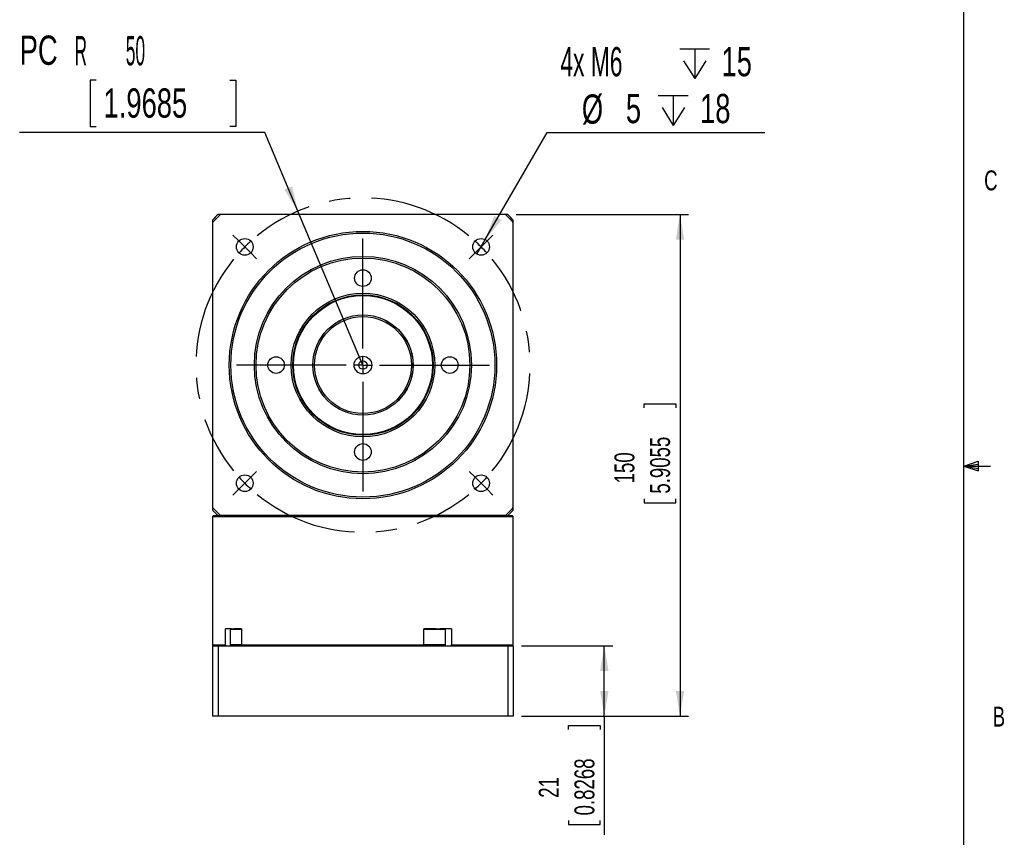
# Model space of a CAD drawing. Extents: x 11 to 421, y 5 to 275.
# Tile 5 of 10: x 303 to 421, y 96 to 193. Entities that reach past the tile are written whole.
import ezdxf
from ezdxf.enums import TextEntityAlignment as Align

# ---------------------------------------------------------------- set-up
doc = ezdxf.new("R2010")
doc.units = 0
doc.linetypes.add('CENTERX2', pattern=[20.32, 12.7, -2.54, 2.54, -2.54])
doc.layers.get('0').update_dxf_attribs({"linetype": 'CONTINUOUS'})
doc.dimstyles.new('SLDDIMSTYLE1', dxfattribs={"dimtxt": 2.38125, "dimasz": 3, "dimexe": 0, "dimexo": 0.0625, "dimgap": 0.595313, "dimtad": 1, "dimlfac": 2.5, "dimrnd": 1e-09, "dimzin": 12, "dimsah": 1, "dimcen": 0.09, "dimazin": 3, "dimtfac": 1, "dimtofl": 0, "dimtmove": 0, "dimatfit": 3})
doc.dimstyles.new('SLDDIMSTYLE2', dxfattribs={"dimtxt": 3.5, "dimasz": 3, "dimexe": 0, "dimexo": 0.0625, "dimgap": 0.875, "dimtad": 0, "dimtih": 1, "dimtoh": 1, "dimlfac": 2.5, "dimrnd": 1e-09, "dimzin": 12, "dimsah": 1, "dimcen": 0, "dimazin": 3, "dimtfac": 1, "dimtofl": 0, "dimtmove": 0, "dimatfit": 3})
doc.dimstyles.new('SLDDIMSTYLE3', dxfattribs={"dimtxt": 3.5, "dimasz": 3, "dimexe": 0, "dimexo": 0.0625, "dimgap": 0.875, "dimtad": 0, "dimtih": 1, "dimtoh": 1, "dimlfac": 2.5, "dimrnd": 1e-09, "dimzin": 12, "dimblk1": 'NONE', "dimsah": 1, "dimcen": 0, "dimazin": 3, "dimtfac": 1, "dimtmove": 0, "dimatfit": 3})

# ---------------------------------------------------------------- blocks, each defined once
blk = doc.blocks.new('SW_SYMBOL_HOLE_DEPTH')
at = {"color": 0, "linetype": 'CONTINUOUS'}
for p, q in [((0, 875), (800, 875)), ((400, 875), (400, 75)), ((100, 555), (400, 75)), ((700, 555), (400, 75))]:
    blk.add_line(p, q, dxfattribs=at)
blk = doc.blocks.new('*D30')
at = {"color": 7, "linetype": 'CONTINUOUS'}
for p, q in [((358.65, 167.14), (366.05, 179.96)), ((366.05, 179.96), (392.1, 179.96)), ((357.65, 165.4), (358.65, 167.14))]:
    blk.add_line(p, q, dxfattribs=at)
blk.add_solid([(358.65, 167.14), (360.58, 169.48), (359.71, 169.98)], dxfattribs=at)
at = {"color": 7, "linetype": 'CONTINUOUS', "xscale": 0.0044707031, "yscale": 0.0044707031, "zscale": 0.0044707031}
for p in [(381.93, 186.06), (379.36, 180.45)]:
    blk.add_blockref('SW_SYMBOL_HOLE_DEPTH', p, dxfattribs=at)
at = {"color": 7, "linetype": 'CONTINUOUS'}
for s, width, p in [('4x M6 ', 0.583333, (367.64, 185.63, 13.33)), ('15', 0.7, (386.93, 185.63, 13.33)), ('%%c', 0.7, (370.21, 179.96, 13.33)), ('5 ', 0.7, (375.48, 180.02, 13.33)), ('18', 0.7, (384.36, 180.02, 13.33))]:
    blk.add_text(s, height=3.5, dxfattribs=dict(at, width=width)).set_placement(p, align=Align.BOTTOM_LEFT)
blk = doc.blocks.new('_NONE')
blk = doc.blocks.new('*D31')
at = {"color": 7, "linetype": 'CONTINUOUS'}
for p, q in [((312.06, 186.23), (311.35, 186.23)), ((311.35, 186.23), (311.35, 180.68)), ((328.06, 186.23), (328.78, 186.23)), ((328.78, 186.23), (328.78, 180.68)), ((311.35, 180.68), (312.06, 180.68)), ((328.78, 180.68), (328.06, 180.68)), ((332.25, 179.96), (302.91, 179.96)), ((336.22, 170.55), (332.25, 179.96)), ((344, 152.13), (336.22, 170.55))]:
    blk.add_line(p, q, dxfattribs=at)
blk.add_solid([(336.22, 170.55), (335.52, 173.51), (334.6, 173.12)], dxfattribs=at)
for s, width, p in [('PC', 0.7, (302.91, 187, 13.33)), ('R        50', 0.445455, (309.47, 186.94, 13.33)), ('1.9685', 0.7, (312.95, 180.68, 13.33))]:
    blk.add_text(s, height=3.5, dxfattribs=dict(at, width=width)).set_placement(p, align=Align.BOTTOM_LEFT)
blk = doc.blocks.new('*D32')
at = {"color": 7, "linetype": 'CONTINUOUS'}
for p, q in [((363, 118.53), (373.9, 118.53)), ((372.9, 110.13), (372.9, 118.53)), ((363, 110.13), (373.9, 110.13)), ((372.9, 110.13), (372.9, 95.92)), ((368.63, 108.52), (368.63, 109)), ((368.63, 109), (372.42, 109)), ((372.42, 109), (372.42, 108.52)), ((368.63, 97.64), (368.63, 97.16)), ((368.63, 97.16), (372.42, 97.16)), ((372.42, 97.16), (372.42, 97.64))]:
    blk.add_line(p, q, dxfattribs=at)
for points in [[(372.9, 118.53), (372.4, 115.53), (373.4, 115.53)], [(372.9, 110.13), (373.4, 113.13), (372.4, 113.13)]]:
    blk.add_solid(points, dxfattribs=at)
at = {"color": 7, "linetype": 'CONTINUOUS', "width": 0.7}
for s, p in [('0.8268', (372.42, 98.24, 13.33)), ('21', (368.15, 100.35, 13.33))]:
    blk.add_text(s, height=2.381, rotation=90, dxfattribs=at).set_placement(p, align=Align.BOTTOM_LEFT)
blk = doc.blocks.new('*D33')
at = {"color": 7, "linetype": 'CONTINUOUS'}
for p, q in [((362.35, 170.13), (382.96, 170.13)), ((381.96, 170.13), (381.96, 110.13)), ((377.69, 147.02), (377.69, 147.5)), ((377.69, 147.5), (381.48, 147.5)), ((381.48, 147.5), (381.48, 147.02)), ((377.69, 136.13), (377.69, 135.65)), ((377.69, 135.65), (381.48, 135.65)), ((381.48, 135.65), (381.48, 136.13)), ((363, 110.13), (382.96, 110.13))]:
    blk.add_line(p, q, dxfattribs=at)
for points in [[(381.96, 170.13), (381.46, 167.13), (382.46, 167.13)], [(381.96, 110.13), (382.46, 113.13), (381.46, 113.13)]]:
    blk.add_solid(points, dxfattribs=at)
at = {"color": 7, "linetype": 'CONTINUOUS', "width": 0.7}
for s, p in [('5.9055', (381.48, 136.74, 13.33)), ('150', (377.21, 137.97, 13.33))]:
    blk.add_text(s, height=2.381, rotation=90, dxfattribs=at).set_placement(p, align=Align.BOTTOM_LEFT)
blk = doc.blocks.new('SW_CENTERMARKSYMBOL_3')
at = {"color": 0, "linetype": 'CONTINUOUS'}
for p, q in [((-28.99, 28.99), (-29.7, 29.7)), ((0.71, 28.99), (1.41, 29.7)), ((-28.28, 28.28), (-28.99, 28.99)), ((-14.14, 16.14), (-14.14, 29.28)), ((0, 28.28), (0.71, 28.99)), ((-28.28, 28.28), (-27.58, 27.58)), ((-27.58, 27.58), (-26.87, 26.87)), ((-0.71, 27.58), (-1.41, 26.87)), ((0, 28.28), (-0.71, 27.58)), ((-14.14, 14.14), (-14.14, 15.14)), ((-16.14, 14.14), (-29.28, 14.14)), ((-14.14, 14.14), (-15.14, 14.14)), ((-14.14, 14.14), (-14.14, 13.14)), ((-14.14, 14.14), (-13.14, 14.14)), ((-12.14, 14.14), (1, 14.14)), ((-14.14, 12.14), (-14.14, -1)), ((-27.58, 0.71), (-26.87, 1.41)), ((-0.71, 0.71), (-1.41, 1.41)), ((-28.28, 0), (-28.99, -0.71)), ((-28.28, 0), (-27.58, 0.71)), ((0, 0), (-0.71, 0.71)), ((0, 0), (0.71, -0.71)), ((-28.99, -0.71), (-29.7, -1.41)), ((0.71, -0.71), (1.41, -1.41))]:
    blk.add_line(p, q, dxfattribs=at)
at = {"color": 0, "linetype": 'CENTERX2'}
for start, end in [(50.7296, 129.2704), (140.7296, 219.2704), (320.7296, 39.2704), (230.7296, 309.2704)]:
    blk.add_arc((-14.14, 14.14), 20, start, end, dxfattribs=at)
at = {"color": 0, "linetype": 'CONTINUOUS'}
for start, end in [(132.1352, 135), (45, 47.8648), (135, 137.8648), (42.1352, 45), (222.1352, 225), (315, 317.8648), (225, 227.8648), (312.1352, 315)]:
    blk.add_arc((-14.14, 14.14), 20, start, end, dxfattribs=at)

msp = doc.modelspace()

# ---------------------------------------------------------------- linework, layer by layer
at = {"color": 7, "linetype": 'CONTINUOUS'}
for p, q in [((415.9568, 9.9587), (415.9568, 270.3087)), ((326.9443, 170.127), (326.6549, 170.127)), ((361.0641, 170.127), (326.9443, 170.127)), ((361.3536, 170.127), (361.0641, 170.127)), ((326.0042, 169.4763), (326.0042, 169.1869)), ((326.0042, 169.1869), (326.0042, 135.0671)), ((362.0042, 169.1869), (362.0042, 169.4763)), ((362.0042, 135.0671), (362.0042, 169.1869)), ((415.9568, 140.0249), (417.6632, 140.6348)), ((417.6632, 140.6348), (417.6632, 139.4514)), ((415.9568, 140.0249), (417.6632, 140.2545)), ((415.9568, 140.0249), (419.1318, 140.0249)), ((415.9568, 140.0249), (417.6632, 139.4514)), ((415.9568, 140.0249), (417.6632, 139.7631)), ((326.0042, 135.0671), (326.0042, 134.7776)), ((362.0042, 134.7776), (362.0042, 135.0671)), ((326.1242, 134.127), (326.0042, 134.007)), ((326.0042, 134.007), (326.0042, 118.647)), ((326.0042, 134.007), (362.0042, 134.007)), ((326.1242, 134.127), (326.9443, 134.127)), ((361.0641, 134.127), (326.9443, 134.127)), ((361.0641, 134.127), (361.8842, 134.127)), ((362.0042, 134.007), (361.8842, 134.127)), ((362.0042, 118.647), (362.0042, 134.007)), ((328.2845, 120.567), (327.5529, 120.567)), ((327.5529, 118.647), (327.5529, 120.567)), ((328.1814, 120.567), (328.1014, 120.487)), ((328.1014, 120.487), (328.1014, 118.647)), ((328.9514, 120.487), (328.1014, 120.487)), ((328.2845, 120.567), (328.5504, 120.567)), ((329.4529, 120.567), (328.5504, 120.567)), ((329.4529, 120.487), (328.9514, 120.487)), ((329.4529, 120.567), (329.4529, 118.647)), ((352.773, 120.567), (351.3085, 120.567)), ((351.3085, 118.647), (351.3085, 120.567)), ((353.6765, 120.487), (351.3085, 120.487)), ((352.773, 120.567), (353.2335, 120.567)), ((354.5994, 120.567), (353.2335, 120.567)), ((353.9042, 120.487), (353.6765, 120.487)), ((353.9042, 120.487), (353.8242, 120.567)), ((353.9042, 118.647), (353.9042, 120.487)), ((354.5994, 120.567), (354.5994, 118.647)), ((326.0042, 118.647), (326.1242, 118.527)), ((326.0042, 118.647), (327.5529, 118.647)), ((326.0042, 118.527), (326.0042, 110.127)), ((326.0042, 118.527), (326.6549, 118.527)), ((326.6549, 118.527), (326.6549, 110.127)), ((326.6549, 118.527), (361.3536, 118.527)), ((327.5529, 118.647), (327.6574, 118.527)), ((328.1014, 118.647), (328.1814, 118.567)), ((329.4529, 118.647), (328.1014, 118.647)), ((329.5221, 118.567), (328.1814, 118.567)), ((329.4529, 118.647), (351.3085, 118.647)), ((329.4529, 118.647), (329.5574, 118.527)), ((351.3085, 118.647), (351.2482, 118.527)), ((353.8242, 118.567), (351.2568, 118.567)), ((353.9042, 118.647), (351.2995, 118.647)), ((353.8242, 118.567), (353.9042, 118.647)), ((354.5994, 118.647), (354.5391, 118.527)), ((354.5994, 118.647), (362.0042, 118.647)), ((361.3536, 118.527), (361.3536, 110.127)), ((361.3536, 118.527), (362.0042, 118.527)), ((361.8842, 118.527), (362.0042, 118.647)), ((362.0042, 118.527), (362.0042, 110.127)), ((326.6549, 110.127), (326.0042, 110.127)), ((361.3536, 110.127), (326.6549, 110.127)), ((362.0042, 110.127), (361.3536, 110.127))]:
    msp.add_line(p, q, dxfattribs=at)
at = {"color": 8, "linetype": 'CONTINUOUS'}
for p, q in [((353.8497, 120.5415), (353.8497, 120.567)), ((328.8514, 118.567), (328.8514, 118.527)), ((353.8497, 118.527), (353.8497, 118.5924))]:
    msp.add_line(p, q, dxfattribs=at)
at = {"color": 7, "linetype": 'CONTINUOUS'}
for centre, radius in [((344.0042, 152.127), 16), ((344.0042, 152.127), 15.8), ((329.8621, 166.2691), 1), ((358.1464, 166.2691), 1), ((344.0042, 152.127), 13), ((344.0042, 152.127), 12.8), ((344.0042, 162.527), 1), ((344.0042, 152.127), 8.6), ((344.0042, 152.127), 8.4), ((344.0042, 152.127), 8.32), ((344.0042, 152.127), 6), ((344.0042, 152.127), 5.992), ((344.0042, 152.127), 5.8), ((333.6042, 152.127), 1), ((344.0042, 152.127), 1.06), ((344.0042, 152.127), 0.5), ((354.4042, 152.127), 1), ((344.0042, 141.727), 1), ((329.8621, 137.9848), 1), ((358.1464, 137.9848), 1)]:
    msp.add_circle(centre, radius, dxfattribs=at)
for radius, start, end in [(25, 133.94552, 136.05448), (24.8, 133.464024, 136.535977), (24.8, 43.464024, 46.535977), (25, 43.94552, 46.05448), (24.8, 223.464023, 226.535977), (25, 223.94552, 226.05448), (24.8, 313.464023, 316.535976), (25, 313.94552, 316.05448)]:
    msp.add_arc((344.0042, 152.127), radius, start, end, dxfattribs=at)

# ---------------------------------------------------------------- block references
msp.add_blockref('SW_CENTERMARKSYMBOL_3', (358.1464, 137.9848), dxfattribs=at)

# ---------------------------------------------------------------- texts
at = {"color": 7, "linetype": 'CONTINUOUS', "width": 0.7}
for s, p in [('C', (418.368, 172.3194)), ('B', (419.3916, 108.1592))]:
    msp.add_text(s, height=2.3813, dxfattribs=at).set_placement(p, align=Align.BOTTOM_LEFT)

# ---------------------------------------------------------------- dimensions: what is measured, and where the dimension line sits
at = {"color": 7, "linetype": 'CONTINUOUS'}
dim = msp.add_radius_dim(center=(344.0042, 152.127), mpoint=(336.2235, 170.5514), text='PCR        <>', dimstyle='SLDDIMSTYLE2', dxfattribs=at)
dim.commit()
dim.dimension.update_dxf_attribs({"geometry": '*D31', "text_midpoint": (316.7872, 186.2583), "dimtype": 164})
dim = msp.add_diameter_dim_2p(p1=(357.6464, 165.4031), p2=(358.6464, 167.1351), text='4x M6 {\\fGDT;x}15\\P%%c5 {\\fGDT;x}18', dimstyle='SLDDIMSTYLE3', dxfattribs=at)
dim.commit()
dim.dimension.update_dxf_attribs({"geometry": '*D30', "text_midpoint": (379.8707, 185.5741), "dimtype": 163})
for base, p1, p2, picture, middle in [((381.958, 110.127), (361.3536, 170.127), (362.0042, 110.127), '*D33', (381.958, 141.5749)), ((372.8982, 118.527), (362.0042, 110.127), (362.0042, 118.527), '*D32', (372.8982, 103.0801))]:
    dim = msp.add_linear_dim(base=base, p1=p1, p2=p2, angle=90, dimstyle='SLDDIMSTYLE1', dxfattribs=at)
    dim.commit()
    dim.dimension.update_dxf_attribs({"geometry": picture, "text_midpoint": middle, "dimtype": 160})

doc.saveas('drawing.dxf')
